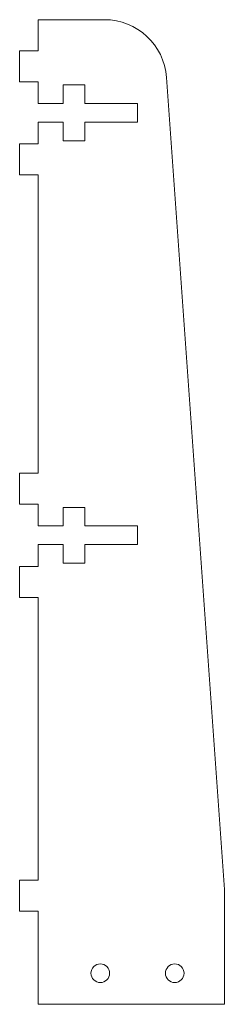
# Model space of a CAD drawing. Header units: millimetres. Extents: x -3 to 30, y 88 to 246.
import ezdxf

# ---------------------------------------------------------------- set-up
doc = ezdxf.new("R2010")
doc.units = ezdxf.units.MM

msp = doc.modelspace()

# ---------------------------------------------------------------- linework, layer by layer
at = {"color": 7, "linetype": 'Continuous', "lineweight": 15}
for p, q in [((10.69, 246.11), (0, 246.11)), ((0, 241.11), (0, 246.11)), ((0, 241.11), (-3, 241.11)), ((-3, 241.11), (-3, 236.11)), ((20.66, 236.82), (30, 106.11)), ((-3, 236.11), (0, 236.11)), ((0, 232.61), (0, 236.11)), ((4, 235.61), (4, 232.61)), ((7.5, 235.61), (4, 235.61)), ((7.5, 232.61), (7.5, 235.61)), ((4, 232.61), (0, 232.61)), ((16, 232.61), (7.5, 232.61)), ((16, 229.61), (16, 232.61)), ((0, 229.61), (4, 229.61)), ((0, 226.11), (0, 229.61)), ((4, 229.61), (4, 226.61)), ((7.5, 229.61), (16, 229.61)), ((7.5, 226.61), (7.5, 229.61)), ((0, 226.11), (-3, 226.11)), ((-3, 226.11), (-3, 221.11)), ((4, 226.61), (7.5, 226.61)), ((-3, 221.11), (0, 221.11)), ((0, 173.11), (0, 221.11)), ((0, 173.11), (-3, 173.11)), ((-3, 173.11), (-3, 168.11)), ((-3, 168.11), (0, 168.11)), ((0, 164.61), (0, 168.11)), ((4, 167.61), (4, 164.61)), ((7.5, 167.61), (4, 167.61)), ((7.5, 164.61), (7.5, 167.61)), ((4, 164.61), (0, 164.61)), ((16, 164.61), (7.5, 164.61)), ((16, 161.61), (16, 164.61)), ((0, 161.61), (4, 161.61)), ((0, 158.11), (0, 161.61)), ((4, 161.61), (4, 158.61)), ((7.5, 161.61), (16, 161.61)), ((7.5, 158.61), (7.5, 161.61)), ((4, 158.61), (7.5, 158.61)), ((0, 158.11), (-3, 158.11)), ((-3, 158.11), (-3, 153.11)), ((-3, 153.11), (0, 153.11)), ((0, 107.61), (0, 153.11)), ((0, 107.61), (-3, 107.61)), ((-3, 107.61), (-3, 102.61)), ((30, 87.61), (30, 106.11)), ((-3, 102.61), (0, 102.61)), ((0, 87.61), (0, 102.61)), ((30, 87.61), (0, 87.61))]:
    msp.add_line(p, q, dxfattribs=at)
for centre in [(10, 92.61), (22, 92.61)]:
    msp.add_circle(centre, 1.5, dxfattribs=at)
msp.add_arc((10.69, 236.11), 10, 4.0856, 90, dxfattribs=at)

doc.saveas('drawing.dxf')
